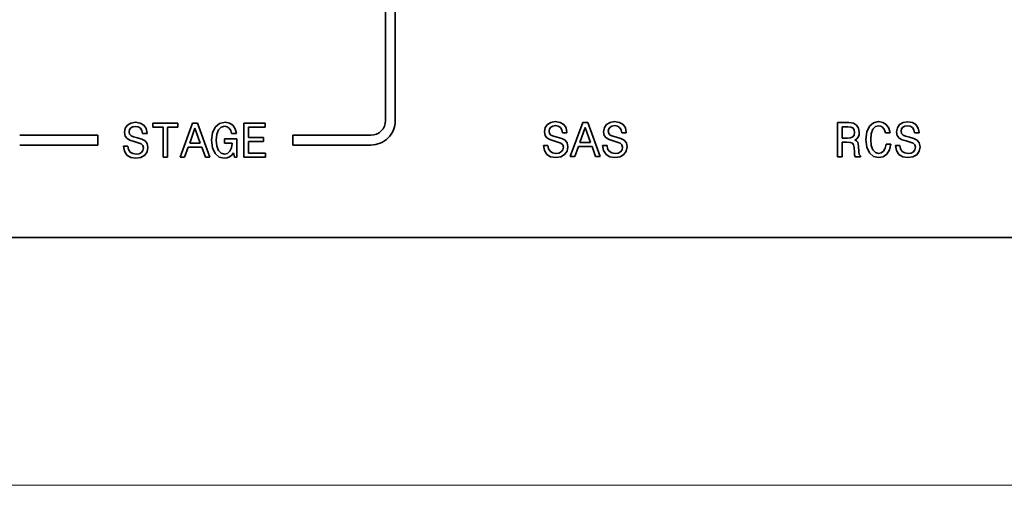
# Model space of a CAD drawing. Extents: x -62 to 331, y -17 to 221.
# Tile 2 of 16: x 30 to 131, y -15 to 33. Entities that reach past the tile are written whole.
import ezdxf

# ---------------------------------------------------------------- set-up
doc = ezdxf.new("R2010")
doc.units = 0

msp = doc.modelspace()

# ---------------------------------------------------------------- linework, layer by layer
at = {"color": 2, "lineweight": 35}
for p, q in [((67.649002, 22.882023), (67.649002, 208.882019)), ((68.649002, 22.882023), (68.649002, 208.882019))]:
    msp.add_line(p, q, dxfattribs=at)
at = {"color": 2, "lineweight": 35, "ltscale": 0.009968}
msp.add_line((41.202015, 22.423153), (40.975071, 22.095341), dxfattribs=at)
at = {"color": 2, "lineweight": 35, "ltscale": 0.010292}
msp.add_line((41.555042, 22.634968), (41.202015, 22.423153), dxfattribs=at)
at = {"color": 2, "lineweight": 35, "ltscale": 0.005817}
for p, q in [((41.544956, 22.140738), (41.746685, 22.256725)), ((84.587524, 22.210669), (84.789246, 22.326666))]:
    msp.add_line(p, q, dxfattribs=at)
at = {"color": 2, "lineweight": 35, "ltscale": 0.011504}
for p, q in [((42.008938, 22.710613), (41.555042, 22.634968)), ((85.051498, 22.780554), (84.59761, 22.704916)), ((91.12355, 22.780554), (90.669662, 22.704916)), ((121.146469, 22.775383), (120.692581, 22.699745))]:
    msp.add_line(p, q, dxfattribs=at)
at = {"color": 2, "lineweight": 35, "ltscale": 0.007008}
for p, q in [((41.746685, 22.256725), (42.024067, 22.29707)), ((84.789246, 22.326666), (85.066635, 22.36701))]:
    msp.add_line(p, q, dxfattribs=at)
at = {"color": 2, "lineweight": 35, "ltscale": 0.012749}
for p, q in [((42.513256, 22.634968), (42.008938, 22.710613)), ((85.555817, 22.704916), (85.051498, 22.780554)), ((91.627869, 22.704916), (91.12355, 22.780554)), ((121.650787, 22.699745), (121.146469, 22.775383))]:
    msp.add_line(p, q, dxfattribs=at)
at = {"color": 2, "lineweight": 35, "ltscale": 0.007172}
for p, q in [((42.024067, 22.29707), (42.306484, 22.246639)), ((85.066635, 22.36701), (85.349045, 22.31658)), ((91.138672, 22.36701), (91.421097, 22.31658)), ((121.161591, 22.361839), (121.444016, 22.311409))]:
    msp.add_line(p, q, dxfattribs=at)
at = {"color": 2, "lineweight": 35, "ltscale": 0.006509}
for p, q in [((42.306484, 22.246639), (42.528385, 22.11047)), ((85.349045, 22.31658), (85.570953, 22.18041)), ((91.421097, 22.31658), (91.64299, 22.18041)), ((121.444016, 22.311409), (121.665909, 22.17524))]:
    msp.add_line(p, q, dxfattribs=at)
at = {"color": 2, "lineweight": 35, "ltscale": 0.010855}
for p, q in [((42.886456, 22.413067), (42.513256, 22.634968)), ((85.929016, 22.483007), (85.555817, 22.704916)), ((92.001068, 22.483007), (91.627869, 22.704916)), ((122.023987, 22.477837), (121.650787, 22.699745))]:
    msp.add_line(p, q, dxfattribs=at)
at = {"color": 2, "lineweight": 35, "ltscale": 0.01063}
for p, q in [((43.123486, 22.06004), (42.886456, 22.413067)), ((86.166046, 22.12998), (85.929016, 22.483007)), ((92.238098, 22.12998), (92.001068, 22.483007))]:
    msp.add_line(p, q, dxfattribs=at)
at = {"color": 2, "lineweight": 35, "ltscale": 0.064679}
msp.add_line((46.371326, 22.619839), (43.784153, 22.619839), dxfattribs=at)
at = {"color": 2, "lineweight": 35, "ltscale": 0.010591}
for p, q in [((43.784153, 22.619839), (43.784153, 22.196209)), ((46.371326, 22.196209), (46.371326, 22.619839)), ((55.307926, 22.196209), (55.307926, 22.619839)), ((55.34827, 19.119839), (55.34827, 19.543468))]:
    msp.add_line(p, q, dxfattribs=at)
at = {"color": 2, "lineweight": 35, "ltscale": 0.093252}
for p, q in [((47.859081, 22.624882), (46.583141, 19.119839)), ((87.865616, 22.69483), (86.589691, 19.189779))]:
    msp.add_line(p, q, dxfattribs=at)
at = {"color": 2, "lineweight": 35, "ltscale": 0.01286}
for p, q in [((48.373486, 22.624882), (47.859081, 22.624882)), ((88.380035, 22.69483), (87.865616, 22.69483))]:
    msp.add_line(p, q, dxfattribs=at)
at = {"color": 2, "lineweight": 35, "ltscale": 0.093295}
for p, q in [((49.654469, 19.119839), (48.373486, 22.624882)), ((89.661011, 19.189779), (88.380035, 22.69483))]:
    msp.add_line(p, q, dxfattribs=at)
at = {"color": 2, "lineweight": 35, "ltscale": 0.016072}
for p, q in [((50.194096, 22.221424), (49.916714, 21.641453)), ((49.916714, 20.093184), (50.194096, 19.51321))]:
    msp.add_line(p, q, dxfattribs=at)
at = {"color": 2, "lineweight": 35, "ltscale": 0.014223}
msp.add_line((50.627811, 22.589581), (50.194096, 22.221424), dxfattribs=at)
at = {"color": 2, "lineweight": 35, "ltscale": 0.009628}
msp.add_line((50.531986, 21.94405), (50.804325, 22.216381), dxfattribs=at)
at = {"color": 2, "lineweight": 35, "ltscale": 0.014715}
msp.add_line((51.20274, 22.715656), (50.627811, 22.589581), dxfattribs=at)
at = {"color": 2, "lineweight": 35, "ltscale": 0.009511}
msp.add_line((50.804325, 22.216381), (51.172482, 22.312199), dxfattribs=at)
at = {"color": 2, "lineweight": 35, "ltscale": 0.006429}
msp.add_line((51.172482, 22.312199), (51.424641, 22.261768), dxfattribs=at)
at = {"color": 2, "lineweight": 35, "ltscale": 0.011153}
msp.add_line((51.641499, 22.634968), (51.20274, 22.715656), dxfattribs=at)
at = {"color": 2, "lineweight": 35, "ltscale": 0.00626}
for p, q in [((51.424641, 22.261768), (51.631413, 22.120556)), ((118.433212, 22.311409), (118.639984, 22.170204))]:
    msp.add_line(p, q, dxfattribs=at)
at = {"color": 2, "lineweight": 35, "ltscale": 0.010318}
msp.add_line((51.989483, 22.413067), (51.641499, 22.634968), dxfattribs=at)
at = {"color": 2, "lineweight": 35, "ltscale": 0.010981}
msp.add_line((52.236599, 22.049953), (51.989483, 22.413067), dxfattribs=at)
at = {"color": 2, "lineweight": 35, "ltscale": 0.054467}
msp.add_line((55.307926, 22.619839), (53.129253, 22.619839), dxfattribs=at)
at = {"color": 2, "lineweight": 35, "ltscale": 0.0875}
for p, q in [((53.129253, 22.619839), (53.129253, 19.119839)), ((113.985092, 22.684608), (113.985092, 19.184608))]:
    msp.add_line(p, q, dxfattribs=at)
at = {"color": 2, "lineweight": 35, "ltscale": 0.009967}
for p, q in [((84.244583, 22.493093), (84.017639, 22.165289)), ((90.316635, 22.493093), (90.089691, 22.165289)), ((120.339554, 22.487923), (120.11261, 22.160118))]:
    msp.add_line(p, q, dxfattribs=at)
at = {"color": 2, "lineweight": 35, "ltscale": 0.010293}
for p, q in [((84.59761, 22.704916), (84.244583, 22.493093)), ((90.669662, 22.704916), (90.316635, 22.493093)), ((120.692581, 22.699745), (120.339554, 22.487923))]:
    msp.add_line(p, q, dxfattribs=at)
at = {"color": 2, "lineweight": 35, "ltscale": 0.005396}
for p, q in [((84.456406, 22.039206), (84.587524, 22.210669)), ((90.528442, 22.039206), (90.659561, 22.210669)), ((120.551376, 22.034037), (120.682495, 22.2055))]:
    msp.add_line(p, q, dxfattribs=at)
at = {"color": 2, "lineweight": 35, "ltscale": 0.005818}
for p, q in [((90.659561, 22.210669), (90.861298, 22.326666)), ((120.682495, 22.2055), (120.884232, 22.321495))]:
    msp.add_line(p, q, dxfattribs=at)
at = {"color": 2, "lineweight": 35, "ltscale": 0.007007}
for p, q in [((90.861298, 22.326666), (91.138672, 22.36701)), ((120.884232, 22.321495), (121.161591, 22.361839))]:
    msp.add_line(p, q, dxfattribs=at)
at = {"color": 2, "lineweight": 35, "ltscale": 0.02925}
msp.add_line((115.155106, 22.684608), (113.985092, 22.684608), dxfattribs=at)
at = {"color": 2, "lineweight": 35, "ltscale": 0.029124}
msp.add_line((114.454102, 21.09095), (114.454102, 22.255928), dxfattribs=at)
at = {"color": 2, "lineweight": 35, "ltscale": 0.014247}
msp.add_line((114.454102, 22.255928), (115.023987, 22.255928), dxfattribs=at)
at = {"color": 2, "lineweight": 35, "ltscale": 0.007728}
msp.add_line((115.023987, 22.255928), (115.331635, 22.22567), dxfattribs=at)
at = {"color": 2, "lineweight": 35, "ltscale": 0.011465}
msp.add_line((115.608994, 22.619041), (115.155106, 22.684608), dxfattribs=at)
at = {"color": 2, "lineweight": 35, "ltscale": 0.005927}
msp.add_line((115.331635, 22.22567), (115.548492, 22.12986), dxfattribs=at)
at = {"color": 2, "lineweight": 35, "ltscale": 0.009602}
msp.add_line((115.941849, 22.427406), (115.608994, 22.619041), dxfattribs=at)
at = {"color": 2, "lineweight": 35, "ltscale": 0.009409}
msp.add_line((116.143585, 22.109688), (115.941849, 22.427406), dxfattribs=at)
at = {"color": 2, "lineweight": 35, "ltscale": 0.015913}
for p, q in [((117.248062, 22.301323), (116.985809, 21.721352)), ((116.985809, 20.147865), (117.248062, 19.567894))]:
    msp.add_line(p, q, dxfattribs=at)
at = {"color": 2, "lineweight": 35, "ltscale": 0.013498}
msp.add_line((117.656555, 22.65435), (117.248062, 22.301323), dxfattribs=at)
at = {"color": 2, "lineweight": 35, "ltscale": 0.009364}
msp.add_line((117.601089, 21.99369), (117.858276, 22.266014), dxfattribs=at)
at = {"color": 2, "lineweight": 35, "ltscale": 0.013731}
msp.add_line((118.191132, 22.780434), (117.656555, 22.65435), dxfattribs=at)
at = {"color": 2, "lineweight": 35, "ltscale": 0.008659}
msp.add_line((117.858276, 22.266014), (118.191132, 22.361839), dxfattribs=at)
at = {"color": 2, "lineweight": 35, "ltscale": 0.010905}
msp.add_line((118.619812, 22.699745), (118.191132, 22.780434), dxfattribs=at)
at = {"color": 2, "lineweight": 35, "ltscale": 0.006182}
msp.add_line((118.191132, 22.361839), (118.433212, 22.311409), dxfattribs=at)
at = {"color": 2, "lineweight": 35, "ltscale": 0.010598}
msp.add_line((118.977875, 22.472786), (118.619812, 22.699745), dxfattribs=at)
at = {"color": 2, "lineweight": 35, "ltscale": 0.011198}
msp.add_line((119.240128, 22.109688), (118.977875, 22.472786), dxfattribs=at)
at = {"color": 2, "lineweight": 35, "ltscale": 0.010631}
msp.add_line((122.261032, 22.124809), (122.023987, 22.477837), dxfattribs=at)
at = {"color": 2, "lineweight": 35, "ltscale": 0.2}
for p, q in [((38.148998, 21.382023), (30.148998, 21.382023)), ((66.149002, 21.382023), (58.148998, 21.382023)), ((38.148998, 20.382023), (30.148998, 20.382023)), ((66.149002, 20.382023), (58.148998, 20.382023))]:
    msp.add_line(p, q, dxfattribs=at)
at = {"color": 2, "lineweight": 35, "ltscale": 0.025}
for p, q in [((38.148998, 20.382023), (38.148998, 21.382023)), ((58.148998, 21.382023), (58.148998, 20.382023))]:
    msp.add_line(p, q, dxfattribs=at)
at = {"color": 2, "lineweight": 35, "ltscale": 0.010781}
for p, q in [((40.975071, 22.095341), (40.894382, 21.671711)), ((84.017639, 22.165289), (83.936951, 21.741659)), ((90.089691, 22.165289), (90.008987, 21.741659)), ((120.11261, 22.160118), (120.031921, 21.736488))]:
    msp.add_line(p, q, dxfattribs=at)
at = {"color": 2, "lineweight": 35, "ltscale": 0.009597}
for p, q in [((40.894382, 21.671711), (40.959942, 21.293468)), ((83.936951, 21.741659), (84.002502, 21.363409)), ((90.008987, 21.741659), (90.074554, 21.363409)), ((120.031921, 21.736488), (120.097488, 21.358238))]:
    msp.add_line(p, q, dxfattribs=at)
at = {"color": 2, "lineweight": 35, "ltscale": 0.008019}
for p, q in [((40.959942, 21.293468), (41.151585, 21.036266)), ((84.002502, 21.363409), (84.194153, 21.106207)), ((90.074554, 21.363409), (90.26619, 21.106207)), ((120.097488, 21.358238), (120.289124, 21.101036))]:
    msp.add_line(p, q, dxfattribs=at)
at = {"color": 2, "lineweight": 35, "ltscale": 0.005786}
for p, q in [((41.368443, 21.742313), (41.41383, 21.969265)), ((84.411011, 21.812262), (84.456406, 22.039206)), ((90.483063, 21.812262), (90.528442, 22.039206)), ((120.505981, 21.807091), (120.551376, 22.034037))]:
    msp.add_line(p, q, dxfattribs=at)
at = {"color": 2, "lineweight": 35, "ltscale": 0.006405}
for p, q in [((41.41383, 21.490154), (41.368443, 21.742313)), ((90.528442, 21.560095), (90.483063, 21.812262))]:
    msp.add_line(p, q, dxfattribs=at)
at = {"color": 2, "lineweight": 35, "ltscale": 0.005397}
msp.add_line((41.41383, 21.969265), (41.544956, 22.140738), dxfattribs=at)
at = {"color": 2, "lineweight": 35, "ltscale": 0.005445}
for p, q in [((41.560085, 21.32877), (41.41383, 21.490154)), ((84.602646, 21.398718), (84.456406, 21.560095)), ((90.674698, 21.398718), (90.528442, 21.560095)), ((120.697617, 21.393547), (120.551376, 21.554924))]:
    msp.add_line(p, q, dxfattribs=at)
at = {"color": 2, "lineweight": 35, "ltscale": 0.007003}
for p, q in [((41.817287, 21.217823), (41.560085, 21.32877)), ((84.859863, 21.287756), (84.602646, 21.398718)), ((90.9319, 21.287756), (90.674698, 21.398718)), ((120.954819, 21.282585), (120.697617, 21.393547))]:
    msp.add_line(p, q, dxfattribs=at)
at = {"color": 2, "lineweight": 35, "ltscale": 0.010122}
for p, q in [((42.210667, 21.121998), (41.817287, 21.217823)), ((85.253235, 21.191946), (84.859863, 21.287756)), ((91.325272, 21.191946), (90.9319, 21.287756)), ((121.348206, 21.186775), (120.954819, 21.282585))]:
    msp.add_line(p, q, dxfattribs=at)
at = {"color": 2, "lineweight": 35, "ltscale": 0.00675}
for p, q in [((42.528385, 22.11047), (42.674641, 21.883526)), ((85.570953, 22.18041), (85.717209, 21.953466)), ((91.64299, 22.18041), (91.789246, 21.953466)), ((121.665909, 22.17524), (121.81218, 21.948296))]:
    msp.add_line(p, q, dxfattribs=at)
at = {"color": 2, "lineweight": 35, "ltscale": 0.007891}
for p, q in [((42.674641, 21.883526), (42.745243, 21.575893)), ((85.717209, 21.953466), (85.787811, 21.645834)), ((91.789246, 21.953466), (91.859863, 21.645834)), ((121.81218, 21.948296), (121.882782, 21.640663)), ((51.454899, 19.528339), (51.147259, 19.457737))]:
    msp.add_line(p, q, dxfattribs=at)
at = {"color": 2, "lineweight": 35, "ltscale": 0.011473}
for p, q in [((42.745243, 21.575893), (43.204182, 21.575893)), ((85.787811, 21.645834), (86.24675, 21.645834)), ((91.859863, 21.645834), (92.318787, 21.645834)), ((121.882782, 21.640663), (122.341721, 21.640663)), ((41.24741, 20.274738), (40.788471, 20.274738)), ((84.289978, 20.344671), (83.831039, 20.344671)), ((90.362015, 20.344671), (89.903091, 20.344671)), ((120.384933, 20.3395), (119.92601, 20.3395))]:
    msp.add_line(p, q, dxfattribs=at)
at = {"color": 2, "lineweight": 35, "ltscale": 0.012022}
for p, q in [((43.204182, 21.585979), (43.123486, 22.06004)), ((86.24675, 21.65592), (86.166046, 22.12998)), ((92.318787, 21.65592), (92.238098, 22.12998)), ((122.341721, 21.650749), (122.261032, 22.124809))]:
    msp.add_line(p, q, dxfattribs=at)
at = {"color": 2, "lineweight": 35, "ltscale": 0.000252}
for p, q in [((43.204182, 21.575893), (43.204182, 21.585979)), ((86.24675, 21.645834), (86.24675, 21.65592)), ((92.318787, 21.645834), (92.318787, 21.65592)), ((122.341721, 21.640663), (122.341721, 21.650749))]:
    msp.add_line(p, q, dxfattribs=at)
at = {"color": 2, "lineweight": 35, "ltscale": 0.026603}
msp.add_line((43.784153, 22.196209), (44.84827, 22.196209), dxfattribs=at)
at = {"color": 2, "lineweight": 35, "ltscale": 0.076909}
for p, q in [((44.84827, 22.196209), (44.84827, 19.119839)), ((45.312244, 19.119839), (45.312244, 22.196209))]:
    msp.add_line(p, q, dxfattribs=at)
at = {"color": 2, "lineweight": 35, "ltscale": 0.026477}
msp.add_line((45.312244, 22.196209), (46.371326, 22.196209), dxfattribs=at)
at = {"color": 2, "lineweight": 35, "ltscale": 0.040871}
for p, q in [((47.576656, 20.577335), (48.116283, 22.120556)), ((48.116283, 22.120556), (48.65591, 20.577335)), ((87.583206, 20.647266), (88.122818, 22.190496)), ((88.122818, 22.190496), (88.662445, 20.647266))]:
    msp.add_line(p, q, dxfattribs=at)
at = {"color": 2, "lineweight": 35, "ltscale": 0.019439}
msp.add_line((49.916714, 21.641453), (49.820896, 20.869839), dxfattribs=at)
at = {"color": 2, "lineweight": 35, "ltscale": 0.015319}
for p, q in [((50.305042, 20.884968), (50.360516, 21.495197)), ((117.379166, 20.934608), (117.434647, 21.544838))]:
    msp.add_line(p, q, dxfattribs=at)
at = {"color": 2, "lineweight": 35, "ltscale": 0.012012}
for p, q in [((50.360516, 21.495197), (50.531986, 21.94405)), ((50.537029, 19.82085), (50.365559, 20.269695))]:
    msp.add_line(p, q, dxfattribs=at)
at = {"color": 2, "lineweight": 35, "ltscale": 0.00703}
msp.add_line((51.631413, 22.120556), (51.782711, 21.883526), dxfattribs=at)
at = {"color": 2, "lineweight": 35, "ltscale": 0.008227}
msp.add_line((51.782711, 21.883526), (51.868443, 21.565807), dxfattribs=at)
at = {"color": 2, "lineweight": 35, "ltscale": 0.012482}
msp.add_line((51.868443, 21.565807), (52.367725, 21.565807), dxfattribs=at)
at = {"color": 2, "lineweight": 35, "ltscale": 0.01254}
msp.add_line((52.367725, 21.565807), (52.236599, 22.049953), dxfattribs=at)
at = {"color": 2, "lineweight": 35, "ltscale": 0.026225}
msp.add_line((53.593227, 21.147213), (53.593227, 22.196209), dxfattribs=at)
at = {"color": 2, "lineweight": 35, "ltscale": 0.042867}
msp.add_line((53.593227, 22.196209), (55.307926, 22.196209), dxfattribs=at)
at = {"color": 2, "lineweight": 35, "ltscale": 0.006406}
for p, q in [((84.456406, 21.560095), (84.411011, 21.812262)), ((120.551376, 21.554924), (120.505981, 21.807091))]:
    msp.add_line(p, q, dxfattribs=at)
at = {"color": 2, "lineweight": 35, "ltscale": 0.006228}
msp.add_line((115.543442, 21.206947), (115.311462, 21.116158), dxfattribs=at)
at = {"color": 2, "lineweight": 35, "ltscale": 0.005573}
for p, q in [((115.679611, 21.383461), (115.543442, 21.206947)), ((115.548492, 22.12986), (115.684647, 21.953346))]:
    msp.add_line(p, q, dxfattribs=at)
at = {"color": 2, "lineweight": 35, "ltscale": 0.00742}
msp.add_line((115.730042, 21.675959), (115.679611, 21.383461), dxfattribs=at)
at = {"color": 2, "lineweight": 35, "ltscale": 0.007027}
msp.add_line((115.684647, 21.953346), (115.730042, 21.675959), dxfattribs=at)
at = {"color": 2, "lineweight": 35, "ltscale": 0.005651}
msp.add_line((115.951935, 21.020348), (116.093155, 21.196861), dxfattribs=at)
at = {"color": 2, "lineweight": 35, "ltscale": 0.005994}
msp.add_line((116.093155, 21.196861), (116.183929, 21.418755), dxfattribs=at)
at = {"color": 2, "lineweight": 35, "ltscale": 0.010737}
msp.add_line((116.214188, 21.686043), (116.143585, 22.109688), dxfattribs=at)
at = {"color": 2, "lineweight": 35, "ltscale": 0.006725}
msp.add_line((116.183929, 21.418755), (116.214188, 21.686043), dxfattribs=at)
at = {"color": 2, "lineweight": 35, "ltscale": 0.019799}
for p, q in [((116.985809, 21.721352), (116.89502, 20.934608)), ((116.89502, 20.934608), (116.985809, 20.147865))]:
    msp.add_line(p, q, dxfattribs=at)
at = {"color": 2, "lineweight": 35, "ltscale": 0.011968}
for p, q in [((117.434647, 21.544838), (117.601089, 21.99369)), ((118.191132, 19.088783), (118.660156, 19.184608))]:
    msp.add_line(p, q, dxfattribs=at)
at = {"color": 2, "lineweight": 35, "ltscale": 0.006962}
msp.add_line((118.639984, 22.170204), (118.801376, 21.94326), dxfattribs=at)
at = {"color": 2, "lineweight": 35, "ltscale": 0.008294}
msp.add_line((118.801376, 21.94326), (118.912308, 21.630577), dxfattribs=at)
at = {"color": 2, "lineweight": 35, "ltscale": 0.011978}
for p, q in [((118.912308, 21.630577), (119.391418, 21.630577)), ((114.454102, 20.66227), (114.933212, 20.66227))]:
    msp.add_line(p, q, dxfattribs=at)
at = {"color": 2, "lineweight": 35, "ltscale": 0.012561}
msp.add_line((119.391418, 21.630577), (119.240128, 22.109688), dxfattribs=at)
at = {"color": 2, "lineweight": 35, "ltscale": 0.0136}
for p, q in [((40.788471, 20.274738), (40.889339, 19.740154)), ((83.831039, 20.344671), (83.9319, 19.810095)), ((89.903091, 20.344671), (90.003952, 19.810095)), ((119.92601, 20.3395), (120.026871, 19.804924))]:
    msp.add_line(p, q, dxfattribs=at)
at = {"color": 2, "lineweight": 35, "ltscale": 0.008695}
for p, q in [((41.151585, 21.036266), (41.454182, 20.864796)), ((84.194153, 21.106207), (84.49675, 20.934729)), ((90.26619, 21.106207), (90.568787, 20.934729)), ((120.289124, 21.101036), (120.591721, 20.929558))]:
    msp.add_line(p, q, dxfattribs=at)
at = {"color": 2, "lineweight": 35, "ltscale": 0.008809}
for p, q in [((41.302883, 19.926754), (41.24741, 20.274738)), ((84.345444, 19.996695), (84.289978, 20.344671)), ((90.417496, 19.996695), (90.362015, 20.344671)), ((120.440414, 19.991524), (120.384933, 20.3395))]:
    msp.add_line(p, q, dxfattribs=at)
at = {"color": 2, "lineweight": 35, "ltscale": 0.010846}
for p, q in [((41.454182, 20.864796), (41.867725, 20.733669)), ((84.49675, 20.934729), (84.910294, 20.80361)), ((90.568787, 20.934729), (90.98233, 20.80361)), ((120.591721, 20.929558), (121.005264, 20.798439))]:
    msp.add_line(p, q, dxfattribs=at)
at = {"color": 2, "lineweight": 35, "ltscale": 0.010616}
for p, q in [((41.867725, 20.733669), (42.276226, 20.61768)), ((84.910294, 20.80361), (85.318787, 20.687613)), ((90.98233, 20.80361), (91.390839, 20.687613)), ((121.005264, 20.798439), (121.413757, 20.682442))]:
    msp.add_line(p, q, dxfattribs=at)
at = {"color": 2, "lineweight": 35, "ltscale": 0.011932}
for p, q in [((42.669598, 20.990879), (42.210667, 21.121998)), ((85.712158, 21.060812), (85.253235, 21.191946)), ((121.807129, 21.055641), (121.348206, 21.186775))]:
    msp.add_line(p, q, dxfattribs=at)
at = {"color": 2, "lineweight": 35, "ltscale": 0.008176}
for p, q in [((42.276226, 20.61768), (42.583858, 20.506725)), ((85.318787, 20.687613), (85.626434, 20.576666)), ((91.390839, 20.687613), (91.698471, 20.576666)), ((121.413757, 20.682442), (121.72139, 20.571495))]:
    msp.add_line(p, q, dxfattribs=at)
at = {"color": 2, "lineweight": 35, "ltscale": 0.006168}
for p, q in [((42.583858, 20.506725), (42.770458, 20.345341)), ((85.626434, 20.576666), (85.813034, 20.415289)), ((91.698471, 20.576666), (91.885071, 20.415289)), ((121.72139, 20.571495), (121.90799, 20.410118))]:
    msp.add_line(p, q, dxfattribs=at)
at = {"color": 2, "lineweight": 35, "ltscale": 0.009643}
for p, q in [((43.012539, 20.814365), (42.669598, 20.990879)), ((86.055099, 20.8843), (85.712158, 21.060812)), ((92.127151, 20.8843), (91.78421, 21.060812)), ((122.15007, 20.879128), (121.807129, 21.055641))]:
    msp.add_line(p, q, dxfattribs=at)
at = {"color": 2, "lineweight": 35, "ltscale": 0.006758}
for p, q in [((42.770458, 20.345341), (42.836025, 20.083096)), ((85.813034, 20.415289), (85.878586, 20.153036)), ((91.885071, 20.415289), (91.950638, 20.153036)), ((121.90799, 20.410118), (121.973557, 20.147865))]:
    msp.add_line(p, q, dxfattribs=at)
at = {"color": 2, "lineweight": 35, "ltscale": 0.008526}
for p, q in [((43.224354, 20.54707), (43.012539, 20.814365)), ((86.266922, 20.61701), (86.055099, 20.8843)), ((92.338959, 20.61701), (92.127151, 20.8843)), ((122.361877, 20.611839), (122.15007, 20.879128))]:
    msp.add_line(p, q, dxfattribs=at)
at = {"color": 2, "lineweight": 35, "ltscale": 0.01051}
for p, q in [((43.299999, 20.133526), (43.224354, 20.54707)), ((86.34256, 20.203466), (86.266922, 20.61701)), ((92.414612, 20.203466), (92.338959, 20.61701)), ((122.437531, 20.198296), (122.361877, 20.611839))]:
    msp.add_line(p, q, dxfattribs=at)
at = {"color": 2, "lineweight": 35, "ltscale": 0.026981}
for p, q in [((48.65591, 20.577335), (47.576656, 20.577335)), ((88.662445, 20.647266), (87.583206, 20.647266))]:
    msp.add_line(p, q, dxfattribs=at)
at = {"color": 2, "lineweight": 35, "ltscale": 0.019564}
msp.add_line((49.820896, 20.869839), (49.916714, 20.093184), dxfattribs=at)
at = {"color": 2, "lineweight": 35, "ltscale": 0.015456}
msp.add_line((50.365559, 20.269695), (50.305042, 20.884968), dxfattribs=at)
at = {"color": 2, "lineweight": 35, "ltscale": 0.031898}
msp.add_line((52.413113, 21.011051), (51.137173, 21.011051), dxfattribs=at)
at = {"color": 2, "lineweight": 35, "ltscale": 0.010717}
msp.add_line((51.137173, 21.011051), (51.137173, 20.582378), dxfattribs=at)
at = {"color": 2, "lineweight": 35, "ltscale": 0.019669}
msp.add_line((51.137173, 20.582378), (51.923923, 20.582378), dxfattribs=at)
at = {"color": 2, "lineweight": 35, "ltscale": 0.011698}
msp.add_line((51.923923, 20.552113), (51.8634, 20.088139), dxfattribs=at)
at = {"color": 2, "lineweight": 35, "ltscale": 0.000757}
msp.add_line((51.923923, 20.582378), (51.923923, 20.552113), dxfattribs=at)
at = {"color": 2, "lineweight": 35, "ltscale": 0.04728}
msp.add_line((52.413113, 19.119839), (52.413113, 21.011051), dxfattribs=at)
at = {"color": 2, "lineweight": 35, "ltscale": 0.039085}
for p, q in [((55.156628, 21.147213), (53.593227, 21.147213)), ((53.593227, 20.728626), (55.156628, 20.728626))]:
    msp.add_line(p, q, dxfattribs=at)
at = {"color": 2, "lineweight": 35, "ltscale": 0.029629}
msp.add_line((53.593227, 19.543468), (53.593227, 20.728626), dxfattribs=at)
at = {"color": 2, "lineweight": 35, "ltscale": 0.010465}
msp.add_line((55.156628, 20.728626), (55.156628, 21.147213), dxfattribs=at)
at = {"color": 2, "lineweight": 35, "ltscale": 0.011696}
for p, q in [((86.251785, 19.744528), (86.34256, 20.203466)), ((92.323837, 19.744528), (92.414612, 20.203466)), ((122.346756, 19.739357), (122.437531, 20.198296)), ((43.209225, 19.674595), (43.299999, 20.133526))]:
    msp.add_line(p, q, dxfattribs=at)
at = {"color": 2, "lineweight": 35, "ltscale": 0.027318}
for p, q in [((87.053665, 19.189779), (87.421814, 20.218603)), ((88.818787, 20.218603), (89.186951, 19.189779)), ((47.047115, 19.119839), (47.415272, 20.148655)), ((48.812244, 20.148655), (49.180401, 19.119839))]:
    msp.add_line(p, q, dxfattribs=at)
at = {"color": 2, "lineweight": 35, "ltscale": 0.034924}
for p, q in [((87.421814, 20.218603), (88.818787, 20.218603)), ((47.415272, 20.148655), (48.812244, 20.148655))]:
    msp.add_line(p, q, dxfattribs=at)
at = {"color": 2, "lineweight": 35, "ltscale": 0.011933}
msp.add_line((91.78421, 21.060812), (91.325272, 21.191946), dxfattribs=at)
at = {"color": 2, "lineweight": 35, "ltscale": 0.013491}
msp.add_line((114.993729, 21.09095), (114.454102, 21.09095), dxfattribs=at)
at = {"color": 2, "lineweight": 35, "ltscale": 0.036942}
msp.add_line((114.454102, 19.184608), (114.454102, 20.66227), dxfattribs=at)
at = {"color": 2, "lineweight": 35, "ltscale": 0.008834}
msp.add_line((114.933212, 20.66227), (115.28624, 20.647148), dxfattribs=at)
at = {"color": 2, "lineweight": 35, "ltscale": 0.007968}
msp.add_line((115.311462, 21.116158), (114.993729, 21.09095), dxfattribs=at)
at = {"color": 2, "lineweight": 35, "ltscale": 0.005822}
msp.add_line((115.28624, 20.647148), (115.508148, 20.576546), dxfattribs=at)
at = {"color": 2, "lineweight": 35, "ltscale": 0.005144}
msp.add_line((115.508148, 20.576546), (115.629166, 20.410118), dxfattribs=at)
at = {"color": 2, "lineweight": 35, "ltscale": 0.007545}
msp.add_line((115.629166, 20.410118), (115.679611, 20.112556), dxfattribs=at)
at = {"color": 2, "lineweight": 35, "ltscale": 0.005947}
msp.add_line((115.750214, 20.894264), (115.951935, 21.020348), dxfattribs=at)
at = {"color": 2, "lineweight": 35, "ltscale": 0.005132}
msp.add_line((115.931763, 20.798439), (115.750214, 20.894264), dxfattribs=at)
at = {"color": 2, "lineweight": 35, "ltscale": 0.004377}
msp.add_line((116.047775, 20.66732), (115.931763, 20.798439), dxfattribs=at)
at = {"color": 2, "lineweight": 35, "ltscale": 0.010682}
msp.add_line((116.133499, 20.248726), (116.047775, 20.66732), dxfattribs=at)
at = {"color": 2, "lineweight": 35, "ltscale": 0.014148}
msp.add_line((116.168793, 19.683891), (116.133499, 20.248726), dxfattribs=at)
at = {"color": 2, "lineweight": 35, "ltscale": 0.015444}
msp.add_line((117.434647, 20.319328), (117.379166, 20.934608), dxfattribs=at)
at = {"color": 2, "lineweight": 35, "ltscale": 0.011894}
msp.add_line((117.606125, 19.875526), (117.434647, 20.319328), dxfattribs=at)
at = {"color": 2, "lineweight": 35, "ltscale": 0.010887}
msp.add_line((118.962753, 20.485756), (118.861877, 20.062126), dxfattribs=at)
at = {"color": 2, "lineweight": 35, "ltscale": 0.012104}
msp.add_line((119.446899, 20.485756), (118.962753, 20.485756), dxfattribs=at)
at = {"color": 2, "lineweight": 35, "ltscale": 0.01529}
msp.add_line((119.305695, 19.890663), (119.446899, 20.485756), dxfattribs=at)
at = {"color": 2, "lineweight": 35, "ltscale": 0.011681}
for p, q in [((40.889339, 19.740154), (41.141499, 19.346783)), ((83.9319, 19.810095), (84.184067, 19.416723)), ((90.003952, 19.810095), (90.256104, 19.416723)), ((120.026871, 19.804924), (120.279037, 19.411552))]:
    msp.add_line(p, q, dxfattribs=at)
at = {"color": 2, "lineweight": 35, "ltscale": 0.011374}
for p, q in [((41.141499, 19.346783), (41.529827, 19.109753)), ((84.184067, 19.416723), (84.572388, 19.179693)), ((90.256104, 19.416723), (90.64444, 19.179693)), ((120.279037, 19.411552), (120.667358, 19.174522))]:
    msp.add_line(p, q, dxfattribs=at)
at = {"color": 2, "lineweight": 35, "ltscale": 0.007765}
for p, q in [((41.469311, 19.664509), (41.302883, 19.926754)), ((84.511871, 19.734442), (84.345444, 19.996695)), ((90.583923, 19.734442), (90.417496, 19.996695)), ((120.606842, 19.729271), (120.440414, 19.991524))]:
    msp.add_line(p, q, dxfattribs=at)
at = {"color": 2, "lineweight": 35, "ltscale": 0.007698}
for p, q in [((41.731556, 19.503124), (41.469311, 19.664509)), ((84.774124, 19.573065), (84.511871, 19.734442)), ((90.846161, 19.573065), (90.583923, 19.734442)), ((120.86908, 19.567894), (120.606842, 19.729271))]:
    msp.add_line(p, q, dxfattribs=at)
at = {"color": 2, "lineweight": 35, "ltscale": 0.008685}
for p, q in [((42.074497, 19.447651), (41.731556, 19.503124)), ((85.117065, 19.517584), (84.774124, 19.573065)), ((91.189102, 19.517584), (90.846161, 19.573065)), ((121.212036, 19.512413), (120.86908, 19.567894))]:
    msp.add_line(p, q, dxfattribs=at)
at = {"color": 2, "lineweight": 35, "ltscale": 0.007757}
for p, q in [((42.38213, 19.487995), (42.074497, 19.447651)), ((85.424698, 19.557928), (85.117065, 19.517584)), ((91.49675, 19.557928), (91.189102, 19.517584)), ((121.519669, 19.552757), (121.212036, 19.512413))]:
    msp.add_line(p, q, dxfattribs=at)
at = {"color": 2, "lineweight": 35, "ltscale": 0.006712}
for p, q in [((42.619167, 19.614079), (42.38213, 19.487995)), ((85.661728, 19.684011), (85.424698, 19.557928)), ((91.73378, 19.684011), (91.49675, 19.557928)), ((121.756699, 19.678841), (121.519669, 19.552757))]:
    msp.add_line(p, q, dxfattribs=at)
at = {"color": 2, "lineweight": 35, "ltscale": 0.011181}
for p, q in [((42.573772, 19.104712), (42.962101, 19.326611)), ((85.616348, 19.174643), (86.004669, 19.396551))]:
    msp.add_line(p, q, dxfattribs=at)
at = {"color": 2, "lineweight": 35, "ltscale": 0.00638}
msp.add_line((42.775501, 19.815807), (42.619167, 19.614079), dxfattribs=at)
at = {"color": 2, "lineweight": 35, "ltscale": 0.006851}
for p, q in [((42.836025, 20.083096), (42.775501, 19.815807)), ((85.878586, 20.153036), (85.818069, 19.885748)), ((91.950638, 20.153036), (91.890121, 19.885748)), ((121.973557, 20.147865), (121.91304, 19.880577))]:
    msp.add_line(p, q, dxfattribs=at)
at = {"color": 2, "lineweight": 35, "ltscale": 0.01067}
for p, q in [((42.962101, 19.326611), (43.209225, 19.674595)), ((86.004669, 19.396551), (86.251785, 19.744528)), ((92.076721, 19.396551), (92.323837, 19.744528)), ((122.09964, 19.39138), (122.346756, 19.739357))]:
    msp.add_line(p, q, dxfattribs=at)
at = {"color": 2, "lineweight": 35, "ltscale": 0.013748}
msp.add_line((50.194096, 19.51321), (50.602596, 19.145054), dxfattribs=at)
at = {"color": 2, "lineweight": 35, "ltscale": 0.00954}
msp.add_line((50.804325, 19.548512), (50.537029, 19.82085), dxfattribs=at)
at = {"color": 2, "lineweight": 35, "ltscale": 0.008869}
msp.add_line((51.147259, 19.457737), (50.804325, 19.548512), dxfattribs=at)
at = {"color": 2, "lineweight": 35, "ltscale": 0.008219}
msp.add_line((51.702015, 19.745197), (51.454899, 19.528339), dxfattribs=at)
at = {"color": 2, "lineweight": 35, "ltscale": 0.007089}
msp.add_line((51.661671, 19.165226), (51.883572, 19.34174), dxfattribs=at)
at = {"color": 2, "lineweight": 35, "ltscale": 0.009475}
msp.add_line((51.8634, 20.088139), (51.702015, 19.745197), dxfattribs=at)
at = {"color": 2, "lineweight": 35, "ltscale": 0.007818}
msp.add_line((51.883572, 19.34174), (52.075214, 19.588856), dxfattribs=at)
at = {"color": 2, "lineweight": 35, "ltscale": 0.01192}
msp.add_line((52.075214, 19.588856), (52.160954, 19.119839), dxfattribs=at)
at = {"color": 2, "lineweight": 35, "ltscale": 0.043876}
msp.add_line((55.34827, 19.543468), (53.593227, 19.543468), dxfattribs=at)
at = {"color": 2, "lineweight": 35, "ltscale": 0.013287}
msp.add_line((84.572388, 19.179693), (85.096893, 19.093954), dxfattribs=at)
at = {"color": 2, "lineweight": 35, "ltscale": 0.006381}
for p, q in [((85.818069, 19.885748), (85.661728, 19.684011)), ((91.890121, 19.885748), (91.73378, 19.684011)), ((121.91304, 19.880577), (121.756699, 19.678841))]:
    msp.add_line(p, q, dxfattribs=at)
at = {"color": 2, "lineweight": 35, "ltscale": 0.011599}
for p, q in [((86.589691, 19.189779), (87.053665, 19.189779)), ((44.84827, 19.119839), (45.312244, 19.119839)), ((46.583141, 19.119839), (47.047115, 19.119839))]:
    msp.add_line(p, q, dxfattribs=at)
at = {"color": 2, "lineweight": 35, "ltscale": 0.011852}
for p, q in [((89.186951, 19.189779), (89.661011, 19.189779)), ((49.180401, 19.119839), (49.654469, 19.119839))]:
    msp.add_line(p, q, dxfattribs=at)
at = {"color": 2, "lineweight": 35, "ltscale": 0.013286}
for p, q in [((90.64444, 19.179693), (91.16893, 19.093954)), ((41.529827, 19.109753), (42.054325, 19.024021)), ((120.667358, 19.174522), (121.191849, 19.088783))]:
    msp.add_line(p, q, dxfattribs=at)
at = {"color": 2, "lineweight": 35, "ltscale": 0.011182}
for p, q in [((91.688385, 19.174643), (92.076721, 19.396551)), ((121.711304, 19.169474), (122.09964, 19.39138))]:
    msp.add_line(p, q, dxfattribs=at)
at = {"color": 2, "lineweight": 35, "ltscale": 0.011725}
msp.add_line((113.985092, 19.184608), (114.454102, 19.184608), dxfattribs=at)
at = {"color": 2, "lineweight": 35, "ltscale": 0.011365}
msp.add_line((115.679611, 20.112556), (115.704819, 19.658669), dxfattribs=at)
at = {"color": 2, "lineweight": 35, "ltscale": 0.007477}
msp.add_line((115.704819, 19.658669), (115.735092, 19.361122), dxfattribs=at)
at = {"color": 2, "lineweight": 35, "ltscale": 0.004665}
msp.add_line((115.735092, 19.361122), (115.795609, 19.184608), dxfattribs=at)
at = {"color": 2, "lineweight": 35, "ltscale": 0.013239}
msp.add_line((115.795609, 19.184608), (116.32515, 19.184608), dxfattribs=at)
at = {"color": 2, "lineweight": 35, "ltscale": 0.006634}
msp.add_line((116.209152, 19.421638), (116.168793, 19.683891), dxfattribs=at)
at = {"color": 2, "lineweight": 35, "ltscale": 0.004569}
msp.add_line((116.32515, 19.280434), (116.209152, 19.421638), dxfattribs=at)
at = {"color": 2, "lineweight": 35, "ltscale": 0.002396}
msp.add_line((116.32515, 19.184608), (116.32515, 19.280434), dxfattribs=at)
at = {"color": 2, "lineweight": 35, "ltscale": 0.01358}
msp.add_line((117.248062, 19.567894), (117.656555, 19.209831), dxfattribs=at)
at = {"color": 2, "lineweight": 35, "ltscale": 0.009365}
msp.add_line((117.863327, 19.603203), (117.606125, 19.875526), dxfattribs=at)
at = {"color": 2, "lineweight": 35, "ltscale": 0.013703}
msp.add_line((117.656555, 19.209831), (118.191132, 19.088783), dxfattribs=at)
at = {"color": 2, "lineweight": 35, "ltscale": 0.008504}
msp.add_line((118.191132, 19.512413), (117.863327, 19.603203), dxfattribs=at)
at = {"color": 2, "lineweight": 35, "ltscale": 0.006975}
msp.add_line((118.46347, 19.572929), (118.191132, 19.512413), dxfattribs=at)
at = {"color": 2, "lineweight": 35, "ltscale": 0.007443}
msp.add_line((118.695465, 19.759529), (118.46347, 19.572929), dxfattribs=at)
at = {"color": 2, "lineweight": 35, "ltscale": 0.011579}
msp.add_line((118.660156, 19.184608), (119.038406, 19.451897), dxfattribs=at)
at = {"color": 2, "lineweight": 35, "ltscale": 0.008633}
msp.add_line((118.861877, 20.062126), (118.695465, 19.759529), dxfattribs=at)
at = {"color": 2, "lineweight": 35, "ltscale": 0.012844}
msp.add_line((119.038406, 19.451897), (119.305695, 19.890663), dxfattribs=at)
at = {"color": 2, "lineweight": 35, "ltscale": 0.013142}
for p, q in [((42.054325, 19.024021), (42.573772, 19.104712)), ((85.096893, 19.093954), (85.616348, 19.174643)), ((91.16893, 19.093954), (91.688385, 19.174643)), ((121.191849, 19.088783), (121.711304, 19.169474))]:
    msp.add_line(p, q, dxfattribs=at)
at = {"color": 2, "lineweight": 35, "ltscale": 0.013211}
msp.add_line((50.602596, 19.145054), (51.117001, 19.024021), dxfattribs=at)
at = {"color": 2, "lineweight": 35, "ltscale": 0.007257}
msp.add_line((51.117001, 19.024021), (51.404469, 19.064365), dxfattribs=at)
at = {"color": 2, "lineweight": 35, "ltscale": 0.006907}
msp.add_line((51.404469, 19.064365), (51.661671, 19.165226), dxfattribs=at)
at = {"color": 2, "lineweight": 35, "ltscale": 0.006304}
msp.add_line((52.160954, 19.119839), (52.413113, 19.119839), dxfattribs=at)
at = {"color": 2, "lineweight": 35, "ltscale": 0.055475}
msp.add_line((53.129253, 19.119839), (55.34827, 19.119839), dxfattribs=at)
at = {"color": 7, "lineweight": 35}
msp.add_line((-33.351002, 10.882024), (329.648987, 10.882024), dxfattribs=at)
at = {"color": 7, "lineweight": 13}
msp.add_line((-34.351002, -14.520156), (330.648987, -14.520156), dxfattribs=at)
at = {"color": 2, "lineweight": 35}
for radius in [2.5, 1.5]:
    msp.add_arc((66.149002, 22.882023), radius, 269.999997, 360, dxfattribs=at)

doc.saveas('drawing.dxf')
